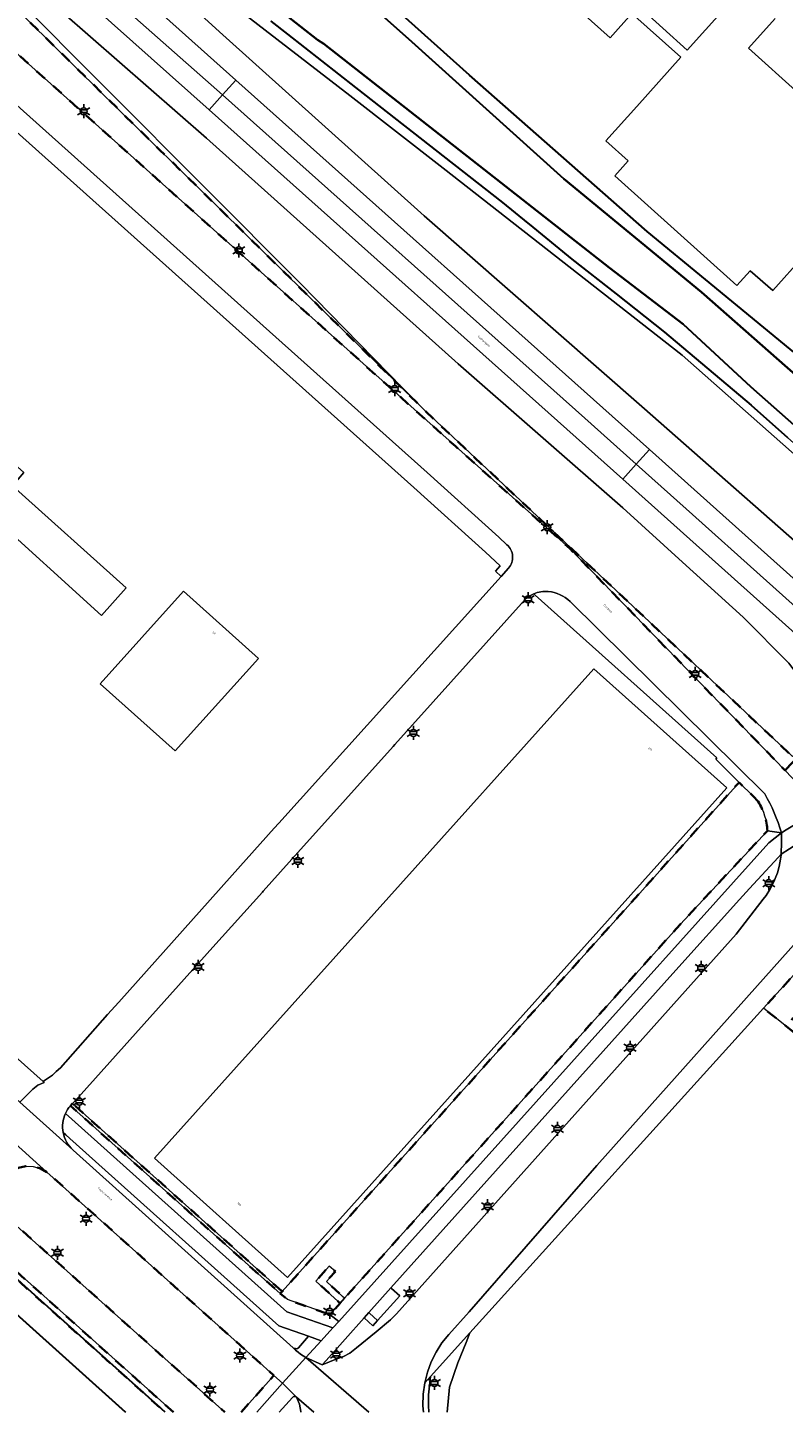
# Model space of a CAD drawing. Extents: x 105780 to 185197, y 477999 to 525027.
# Tile 128 of 256: x 108564 to 108700, y 478000 to 478250. Entities that reach past the tile are written whole.
import ezdxf
from ezdxf.enums import TextEntityAlignment as Align

# ---------------------------------------------------------------- set-up
doc = ezdxf.new("R2010")
doc.units = 0
doc.linetypes.add('XX-HIDDEN', pattern=[4, 2, -2])
for name, color, linetype, lineweight in [('B-GV-GR-GRAS_GAZON-G', 252, 'Continuous', 13), ('B-GV-GR-MATERIAALGRENS-G', 252, 'XX-HIDDEN', 35), ('B-RO-IE-MEUBILAIR_WEGMEUBILAIR-S', 252, 'Continuous', 25), ('B-WE-GW-WATERGANG_SLOOT_INSTEEK-G', 252, 'Continuous', 30), ('B-XX-KG-KADASTRAAL_BEBOUWING-G', 252, 'Continuous', 20), ('B1-WE-GW-TALUD_KRUIN-G', 252, 'Continuous', 25), ('B1-WE-OG-BEBOUWING-T18', 7, 'Continuous', 18), ('B1-WE-OG-TERREIN_ERF-GV', 252, 'Continuous', 18), ('B1-WE-OG-TOPOGRAFIE-T18', 10, 'Continuous', 18), ('B1-WE-OG-WEG-GV', 7, 'Continuous', 18), ('B1-WE-VH-VERHARDING_ASFALT-GV', 252, 'Continuous', 18), ('B1-WE-VH-VERHARDING_BETON-GV', 252, 'Continuous', 18), ('B1-WE-VH-VERHARDING_GRASBETONSTEEN-GV', 70, 'Continuous', 18), ('B1-WE-VH-VERHARDING_OPEN-GV', 252, 'Continuous', 18), ('B1-WE-VH-VERHARDING_STRAATBAKSTEEN-GV', 252, 'Continuous', 18), ('B1-WE-VH-VERHARDING_TEGEL-GV', 252, 'Continuous', 18)]:
    doc.layers.add(name, color=color, linetype=linetype, lineweight=lineweight)
doc.styles.add('NLCS-ISO', font='NLCS-ISO.ttf')
doc.styles.add('NLCS-ISO-M200-T18', font='NLCS-ISO.ttf', dxfattribs={"height": 0.36})

# ---------------------------------------------------------------- blocks, each defined once
blk = doc.blocks.new('B-SIE-WEG_LICHTMAST-SO')
at = {"ltscale": 0.1}
for p, q in [((-1.1, 0.63), (-2.19, 1.27)), ((0, 1.27), (0, 2.53)), ((1.1, 0.63), (2.19, 1.27)), ((-1.1, -0.63), (-2.19, -1.27)), ((0, -1.27), (0, -2.53)), ((1.1, -0.63), (2.19, -1.27))]:
    blk.add_line(p, q, dxfattribs=at)
at = {"flags": 128}
for points in [[(-1.16, 0.5), (1.16, 0.5)], [(-1.16, -0.5), (1.16, -0.5)]]:
    blk.add_lwpolyline(points, dxfattribs=at)
at = {"ltscale": 0.1}
blk.add_circle((0, 0), 1.27, dxfattribs=at)
at = {"style": 'NLCS-ISO'}
blk.add_attdef('TYPE', text='', height=1.8, dxfattribs=at).set_placement((0, 2.53), align=Align.BOTTOM_CENTER)

msp = doc.modelspace()

# ---------------------------------------------------------------- linework, layer by layer
at = {"layer": 'B-GV-GR-GRAS_GAZON-G', "flags": 128}
msp.add_lwpolyline([(108825.706, 478000.013), (108809.179, 478012.928), (108778.384, 478037.24), (108777.658, 478037.423), (108777.016, 478037.275), (108776.578, 478036.786), (108775.47, 478035.547), (108764.344, 478021.398), (108763.621, 478020.835), (108762.648, 478020.727), (108761.506, 478021.115), (108749.271, 478030.84), (108742.323, 478036.444), (108710.919, 478061.77), (108702.613, 478068.083), (108702.081, 478068.7), (108697.777, 478072.149), (108696.851, 478072.919), (108643.865, 478014.323), (108643.237, 478012.596), (108641.689, 478008.969), (108640.239, 478004.568), (108639.792, 478000.013)], dxfattribs=at)
at = {"layer": 'B-GV-GR-MATERIAALGRENS-G', "flags": 128}
for points in [[(108701.024, 478116.155), (108701.765, 478116.945), (108702.641, 478117.811), (108702.072, 478118.335), (108701.671, 478118.694), (108675.295, 478143.528), (108646.954, 478170.213), (108635.823, 478180.693), (108635.816, 478180.7), (108634.432, 478182.063), (108617.534, 478198.696), (108591.972, 478223.859), (108588.009, 478227.76), (108569.447, 478246.032), (108557.512, 478257.781), (108540.232, 478274.791), (108533.821, 478281.102), (108523.951, 478290.818), (108512.912, 478301.684), (108492.475, 478319.229), (108491.442, 478318.104), (108491.408, 478318.071), (108491.376, 478318.036), (108491.346, 478317.999), (108491.319, 478317.96), (108491.294, 478317.92), (108491.271, 478317.878), (108491.251, 478317.835), (108491.234, 478317.791), (108491.219, 478317.746), (108491.207, 478317.7), (108491.198, 478317.654), (108491.192, 478317.607), (108491.189, 478317.56), (108491.188, 478317.512), (108491.191, 478317.465), (108491.196, 478317.423), (108491.203, 478317.381), (108491.212, 478317.34), (108491.223, 478317.299), (108491.237, 478317.259), (108491.253, 478317.22), (108491.27, 478317.181), (108491.29, 478317.144), (108491.312, 478317.108), (108491.336, 478317.073), (108491.362, 478317.04), (108491.389, 478317.007), (108491.418, 478316.977), (108491.449, 478316.948), (108491.482, 478316.921), (108505.736, 478304.196), (108501.5, 478299.613), (108511.378, 478290.763), (108583.301, 478226.298), (108641.268, 478174.325), (108661.824, 478155.926), (108700.72, 478115.831)], [(108748.384, 478075.634), (108725.653, 478095.964), (108716.428, 478085.592), (108711.833, 478089.701), (108709.3, 478086.809), (108726.061, 478070.788), (108761.889, 478037.793), (108760.604, 478032.817), (108753.403, 478038.566), (108731.368, 478058.688), (108705.896, 478082.921), (108696.851, 478072.919), (108697.777, 478072.149), (108702.081, 478068.7), (108701.822, 478069.258), (108701.757, 478069.718), (108701.693, 478070.155), (108701.681, 478070.24), (108702.025, 478071.042), (108702.763, 478071.544), (108703.777, 478071.671), (108705.057, 478071.337), (108706.257, 478070.738), (108713.375, 478065.276), (108730.769, 478050.841), (108742.392, 478041.198), (108743.18, 478040.544), (108744.044, 478039.827), (108744.578, 478039.378), (108744.729, 478039.251), (108746.274, 478037.952), (108747.02, 478037.325), (108748.18, 478036.35), (108757.415, 478028.943), (108760.024, 478026.849), (108761.26, 478025.858), (108761.712, 478025.543), (108762.307, 478025.131), (108762.852, 478025.118), (108763.52, 478025.573), (108772.522, 478038.386), (108772.846, 478039.057), (108772.828, 478039.509), (108771.783, 478040.574), (108771.764, 478040.594), (108767.096, 478044.187), (108759.883, 478049.857), (108757.943, 478051.878), (108757.269, 478052.988), (108757.179, 478053.895), (108757.293, 478055.078), (108757.853, 478056.263), (108759.711, 478058.242), (108760.424, 478058.436), (108760.106, 478059.636), (108762.347, 478064.39), (108762.221, 478064.459), (108761.849, 478064.802), (108761.72, 478064.921), (108760.237, 478063.304), (108749.338, 478073.376), (108747.712, 478074.878)], [(108572.242, 478055.716), (108571.87, 478055.318), (108609.694, 478021.439), (108610.054, 478021.822)]]:
    msp.add_lwpolyline(points, close=True, dxfattribs=at)
for points in [[(108695.872, 478110.191), (108694.972, 478111.169), (108692.407, 478113.665), (108610.054, 478021.822), (108609.694, 478021.439), (108611.006, 478020.355), (108618.661, 478017.656), (108620.481, 478019.686), (108620.132, 478020.023), (108616.118, 478023.696), (108618.512, 478026.371), (108619.649, 478025.394), (108618.011, 478023.628), (108620.953, 478020.931), (108621.307, 478020.607), (108681.78, 478088.043), (108697.513, 478104.925)], [(108590.446, 478000.013), (108529.633, 478054.587), (108529.449, 478054.433), (108528.965, 478053.843), (108588.949, 478000.013)], [(108567.649, 478043.355), (108566.474, 478044.024), (108565.17, 478044.384), (108563.817, 478044.41), (108562.5, 478044.103), (108561.299, 478043.482), (108560.288, 478042.583), (108559.529, 478041.463), (108559.07, 478040.191), (108558.939, 478038.844), (108559.142, 478037.507), (108559.669, 478036.262), (108560.487, 478035.184), (108598.045, 478001.53), (108599.738, 478000.013)], [(108602.66, 478000.013), (108608.537, 478006.666), (108605.34, 478009.534), (108567.649, 478043.355)]]:
    msp.add_lwpolyline(points, dxfattribs=at)
msp.add_lwpolyline([(108697.513, 478104.925, 0.1269597), (108695.872, 478110.191)], format="xyb", dxfattribs=at)
at = {"layer": 'B-WE-GW-WATERGANG_SLOOT_INSTEEK-G', "flags": 128}
for points in [[(108581.777, 478000.013), (108533.967, 478043.065), (108533.708, 478043.247), (108521.758, 478051.631), (108520.319, 478052.92), (108514.254, 478058.351), (108459.468, 478107.408), (108382.652, 478177.095), (108376.471, 478182.703), (108310.796, 478242.284), (108248.203, 478299.068), (108242.058, 478304.642), (108207.318, 478336.402), (108184.601, 478356.206), (108175.784, 478347.289), (108177.035, 478346.881), (108175.623, 478344.94), (108173.992, 478345.477)], [(108706.455, 478174.52), (108694.524, 478185.015), (108682.347, 478196.344), (108669.059, 478206.515), (108646.492, 478224.258), (108617.561, 478246.908), (108616.397, 478247.626), (108604.148, 478257.343)], [(108608.014, 478251.018), (108610.986, 478248.688), (108623.255, 478239.068), (108649.773, 478218.276), (108654.307, 478214.576), (108654.56, 478214.369), (108662.244, 478208.098), (108670.245, 478201.788), (108678.964, 478194.913), (108694.575, 478181.731), (108701.141, 478175.867)], [(108588.949, 478000.013), (108528.965, 478053.843), (108529.449, 478054.433), (108528.896, 478054.826), (108528.303, 478055.155), (108527.677, 478055.416), (108527.025, 478055.606), (108526.357, 478055.722), (108524.995, 478055.584), (108523.675, 478055.221), (108522.433, 478054.645), (108521.304, 478053.871), (108520.319, 478052.92), (108521.758, 478051.631), (108533.708, 478043.247), (108533.967, 478043.065), (108581.777, 478000.013)]]:
    msp.add_lwpolyline(points, dxfattribs=at)
for points in [[(108660.801, 478222.568), (108632.831, 478247.815), (108617.811, 478261.262), (108608.547, 478269.555), (108607.771, 478270.048), (108607.25, 478270.145), (108606.769, 478270.066), (108603.217, 478266.337), (108603.209, 478265.901), (108603.615, 478260.896), (108603.854, 478257.958), (108604.148, 478257.343), (108616.397, 478247.626), (108617.561, 478246.908), (108646.492, 478224.258), (108669.059, 478206.515), (108682.347, 478196.344), (108694.524, 478185.015), (108706.455, 478174.52), (108726.233, 478156.782), (108733.618, 478150.506), (108737.806, 478155.662), (108716.658, 478174.819), (108685.674, 478202.125)], [(108621.32, 478261.476), (108617.811, 478261.262), (108632.831, 478247.815), (108660.801, 478222.568), (108685.674, 478202.125), (108716.658, 478174.819), (108737.806, 478155.662), (108737.617, 478159.767), (108737.228, 478159.952), (108707.418, 478187.107), (108675.843, 478213.072), (108643.829, 478241.267)]]:
    msp.add_lwpolyline(points, close=True, dxfattribs=at)
at = {"layer": 'B-XX-KG-KADASTRAAL_BEBOUWING-G', "flags": 128}
for points in [[(108637.775, 478276.175), (108669.204, 478248.021), (108673.111, 478252.376), (108681.915, 478244.489), (108673.957, 478235.643), (108668.389, 478229.4), (108672.403, 478225.811), (108669.995, 478223.117), (108691.998, 478203.325), (108694.422, 478205.983), (108698.475, 478202.421), (108704.088, 478208.675), (108723, 478229.824), (108717.046, 478235.161), (108712.245, 478229.811), (108694.103, 478246.127), (108698.917, 478251.481)], [(108692.962, 478256.837), (108683.038, 478245.803), (108674.264, 478253.694)]]:
    msp.add_lwpolyline(points, dxfattribs=at)
for points in [[(108581.912, 478148.788), (108561.436, 478167.184), (108563.475, 478169.564), (108545.041, 478186.032), (108541.038, 478181.193), (108559.212, 478164.786), (108557.039, 478162.304), (108577.503, 478143.801)], [(108605.763, 478136.036), (108592.241, 478148.182), (108577.223, 478131.464), (108590.769, 478119.344)], [(108611.032, 478024.334), (108690.214, 478112.655), (108666.206, 478134.179), (108587.024, 478045.858)]]:
    msp.add_lwpolyline(points, close=True, dxfattribs=at)
at = {"layer": 'B1-WE-GW-TALUD_KRUIN-G', "flags": 128}
for points in [[(108540.058, 478301.914), (108551.998, 478291.334), (108563.896, 478280.705), (108575.75, 478270.029), (108587.561, 478259.304), (108599.328, 478248.532), (108635.644, 478215.874), (108674.87, 478181.504), (108713.394, 478147.552), (108714.405, 478146.738), (108715.474, 478146.002), (108716.594, 478145.347), (108717.761, 478144.778), (108718.966, 478144.297), (108719.775, 478143.787), (108720.57, 478143.256), (108721.351, 478142.705), (108722.117, 478142.134), (108722.869, 478141.543)], [(108708.599, 478125.562), (108701.402, 478135.204), (108693.137, 478143.454), (108682.221, 478153.397), (108671.456, 478163.203), (108641.78, 478189.206), (108596.409, 478229.918), (108565.045, 478257.362), (108533.821, 478281.102)]]:
    msp.add_lwpolyline(points, dxfattribs=at)
at = {"layer": 'B1-WE-OG-TERREIN_ERF-GV', "flags": 128}
for points in [[(108698.917, 478251.481), (108694.103, 478246.127), (108712.245, 478229.811), (108717.046, 478235.161), (108723, 478229.824), (108704.088, 478208.675), (108698.475, 478202.421), (108694.422, 478205.983), (108691.998, 478203.325), (108669.995, 478223.117), (108672.403, 478225.811), (108668.389, 478229.4), (108673.957, 478235.643), (108681.915, 478244.489), (108673.111, 478252.376), (108669.204, 478248.021), (108637.775, 478276.175)], [(108621.32, 478261.476), (108643.829, 478241.267), (108675.843, 478213.072), (108707.418, 478187.107)], [(108674.264, 478253.694), (108683.038, 478245.803), (108692.962, 478256.837)], [(108553.986, 478071.222), (108566.939, 478059.701), (108567.226, 478059.852), (108568.644, 478060.844), (108569.333, 478061.49), (108570.063, 478062.175), (108578.567, 478071.776), (108580.587, 478074.027), (108597.041, 478092.459), (108601.05, 478096.951), (108608.577, 478105.382), (108609.434, 478106.334), (108649.502, 478150.82), (108648.5, 478151.756), (108649.374, 478152.732), (108646.713, 478155.22), (108633.767, 478166.899), (108562.176, 478231.058)], [(108692.407, 478113.665), (108688.206, 478117.831), (108688.42, 478118.088), (108655.638, 478147.474), (108655.399, 478147.689)], [(108653.725, 478146.546), (108630.37, 478120.528), (108630.035, 478120.154), (108612.895, 478100.997), (108606.645, 478094.012), (108606.518, 478093.87), (108597.551, 478083.953), (108573.821, 478057.403), (108572.242, 478055.716), (108610.054, 478021.822), (108692.407, 478113.665)]]:
    msp.add_lwpolyline(points, dxfattribs=at)
for points in [[(108581.912, 478148.788), (108577.503, 478143.801), (108557.039, 478162.304), (108559.212, 478164.786), (108541.038, 478181.193), (108545.041, 478186.032), (108563.475, 478169.564), (108561.436, 478167.184)], [(108605.763, 478136.036), (108590.769, 478119.344), (108577.223, 478131.464), (108592.241, 478148.182)], [(108611.032, 478024.334), (108587.024, 478045.858), (108666.206, 478134.179), (108690.214, 478112.655)]]:
    msp.add_lwpolyline(points, close=True, dxfattribs=at)
at = {"layer": 'B1-WE-OG-TERREIN_ERF-GV'}
msp.add_lwpolyline([(108655.399, 478147.689, 0.0961963), (108653.725, 478146.546)], format="xyb", dxfattribs=at)
at = {"layer": 'B1-WE-OG-WEG-GV', "flags": 128}
for points in [[(108536.959, 478298.266), (108601.701, 478240.393), (108676.262, 478173.751), (108711.9, 478141.804), (108713.799, 478143.962), (108716.137, 478141.96), (108720.178, 478138.625), (108720.226, 478138.586), (108722.869, 478141.543), (108722.117, 478142.134), (108721.351, 478142.705), (108720.57, 478143.256), (108719.775, 478143.787), (108718.966, 478144.297), (108717.761, 478144.778), (108716.594, 478145.347), (108715.474, 478146.002), (108714.405, 478146.738), (108713.394, 478147.552), (108674.87, 478181.504), (108635.644, 478215.874), (108599.328, 478248.532), (108587.561, 478259.304)], [(108587.561, 478259.304), (108599.328, 478248.532), (108635.644, 478215.874), (108674.87, 478181.504), (108713.394, 478147.552), (108714.405, 478146.738), (108715.474, 478146.002), (108716.594, 478145.347), (108717.761, 478144.778), (108718.966, 478144.297), (108719.775, 478143.787), (108720.57, 478143.256), (108721.351, 478142.705), (108722.117, 478142.134), (108722.869, 478141.543), (108729.347, 478148.792), (108729.928, 478148.308), (108729.998, 478148.389), (108700.319, 478174.681), (108682.154, 478190.774), (108639.067, 478224.463), (108622.264, 478237.601), (108598.036, 478256.379)], [(108565.045, 478257.362), (108596.409, 478229.918), (108641.78, 478189.206), (108671.456, 478163.203), (108682.221, 478153.397), (108693.137, 478143.454), (108701.402, 478135.204)], [(108598.036, 478256.379), (108622.264, 478237.601), (108639.067, 478224.463), (108682.154, 478190.774), (108700.319, 478174.681), (108729.998, 478148.389), (108730.829, 478149.352), (108724.855, 478154.687), (108701.141, 478175.867), (108694.575, 478181.731), (108678.964, 478194.913), (108670.245, 478201.788), (108662.244, 478208.098), (108654.56, 478214.369), (108654.307, 478214.576), (108649.773, 478218.276), (108623.255, 478239.068), (108610.986, 478248.688), (108608.014, 478251.018)], [(108707.075, 478136.459), (108671.47, 478168.397), (108596.905, 478235.026), (108576.002, 478253.678)], [(108639.792, 478000.013), (108640.239, 478004.568), (108641.689, 478008.969), (108643.237, 478012.596), (108643.865, 478014.323), (108636.786, 478006.495), (108636.454, 478003.194), (108636.4, 478001.221), (108636.504, 478000.013)], [(108636.504, 478000.013), (108636.4, 478001.221), (108636.454, 478003.194), (108636.786, 478006.495), (108635.745, 478005.343), (108635.456, 478003.277), (108635.399, 478001.192), (108635.5, 478000.013)], [(108612.617, 478002.766), (108612.48, 478002.849), (108612.324, 478002.884), (108612.164, 478002.868), (108612.018, 478002.802), (108611.9, 478002.694), (108609.519, 478000.013)], [(108613.388, 478000.013), (108613.399, 478000.129), (108613.177, 478001.498), (108612.617, 478002.766)]]:
    msp.add_lwpolyline(points, dxfattribs=at)
for points in [[(108708.599, 478125.562), (108701.402, 478135.204), (108693.137, 478143.454), (108682.221, 478153.397), (108671.456, 478163.203), (108641.78, 478189.206), (108596.409, 478229.918), (108565.045, 478257.362), (108533.821, 478281.102), (108540.232, 478274.791), (108561.185, 478256.108), (108613.391, 478203.59), (108634.432, 478182.063), (108635.816, 478180.7), (108635.823, 478180.693), (108646.954, 478170.213), (108675.295, 478143.528), (108701.671, 478118.694), (108702.072, 478118.335)], [(108561.185, 478256.108), (108540.232, 478274.791), (108557.512, 478257.781), (108569.447, 478246.032), (108588.009, 478227.76), (108591.972, 478223.859), (108617.534, 478198.696), (108634.432, 478182.063), (108613.391, 478203.59)], [(108699.902, 478099.815), (108699.996, 478100.56), (108700.012, 478100.721), (108699.451, 478100.115), (108694.291, 478094.551), (108692.509, 478092.563), (108681.028, 478079.76), (108629.648, 478022.463), (108629.76, 478022.364), (108631.273, 478021.028), (108627.263, 478016.578), (108626.398, 478015.618), (108624.814, 478017.073), (108617.977, 478009.373), (108617.232, 478008.577), (108619.899, 478009.638), (108621.115, 478010.066), (108622.273, 478010.702), (108623.461, 478011.622), (108627.01, 478014.529), (108629.597, 478016.707), (108630.641, 478017.808), (108691.867, 478086.303), (108696.779, 478092.574), (108697.299, 478093.279), (108697.991, 478094.366), (108698.636, 478095.607), (108699.324, 478097.36), (108699.646, 478098.505)], [(108705.896, 478082.921), (108703.275, 478085.415), (108666.794, 478044.567), (108643.732, 478018.125), (108640.077, 478014.079), (108638.849, 478012.536), (108637.79, 478010.872), (108636.914, 478009.105), (108636.23, 478007.255), (108635.745, 478005.343), (108636.786, 478006.495), (108643.865, 478014.323), (108696.851, 478072.919)]]:
    msp.add_lwpolyline(points, close=True, dxfattribs=at)
at = {"layer": 'B1-WE-VH-VERHARDING_ASFALT-GV', "flags": 128}
for points in [[(108704.337, 478112.041), (108700.72, 478115.831), (108661.824, 478155.926), (108641.268, 478174.325), (108583.301, 478226.298), (108511.378, 478290.763), (108501.5, 478299.613), (108499.096, 478301.701), (108482.863, 478316.332), (108318.416, 478463.786), (108313.708, 478467.918)], [(108377.984, 478401.039), (108388.087, 478391.968), (108437.317, 478347.763), (108448.549, 478337.744), (108449.686, 478336.656), (108480.323, 478309.239), (108492.213, 478298.598), (108506.846, 478285.471), (108514.474, 478278.642), (108517.252, 478276.155), (108525.3, 478268.942), (108529.777, 478264.93), (108534.05, 478261.1), (108542.472, 478253.552), (108564.579, 478233.739), (108607.745, 478194.994), (108636.178, 478169.572), (108649.124, 478157.893), (108650.554, 478156.556)], [(108349.556, 478224.364), (108345.539, 478219.637), (108376.859, 478191.527), (108391.365, 478178.494), (108442.136, 478132.984), (108445.636, 478129.847), (108515.081, 478067.599), (108515.157, 478067.532), (108515.232, 478067.464), (108529.57, 478054.643), (108529.633, 478054.587), (108590.446, 478000.013)], [(108599.738, 478000.013), (108598.045, 478001.53), (108560.487, 478035.184), (108547.734, 478046.584), (108468.357, 478117.791), (108456.626, 478128.314), (108448.812, 478135.324), (108446.407, 478137.482), (108349.556, 478224.364)], [(108650.844, 478152.31), (108649.502, 478150.82), (108609.434, 478106.334), (108608.577, 478105.382), (108601.05, 478096.951), (108597.041, 478092.459), (108580.587, 478074.027), (108578.567, 478071.776), (108570.063, 478062.175), (108569.333, 478061.49), (108568.644, 478060.844), (108567.226, 478059.852), (108566.939, 478059.701), (108567.134, 478059.527), (108565.979, 478059.018), (108565.1, 478058.312), (108562.733, 478055.965), (108572.314, 478047.376)], [(108571.87, 478055.318), (108572.242, 478055.716), (108573.821, 478057.403), (108597.551, 478083.953), (108606.518, 478093.87), (108606.645, 478094.012), (108612.895, 478100.997), (108630.035, 478120.154), (108630.37, 478120.528), (108653.725, 478146.546)], [(108661.954, 478146.32), (108697.041, 478111.592)], [(108700.047, 478104.584), (108700.922, 478105.082), (108702.434, 478105.99), (108705.353, 478107.742), (108708.877, 478109.756)], [(108706.024, 478104.582), (108700.012, 478100.721), (108699.996, 478100.56), (108699.902, 478099.815), (108699.646, 478098.505), (108699.324, 478097.36), (108698.636, 478095.607), (108697.991, 478094.366), (108697.299, 478093.279), (108696.779, 478092.574), (108691.867, 478086.303), (108630.641, 478017.808), (108629.597, 478016.707), (108627.01, 478014.529), (108623.461, 478011.622), (108622.273, 478010.702), (108621.115, 478010.066), (108619.899, 478009.638), (108617.232, 478008.577), (108614.343, 478009.89), (108625.664, 478000.013)], [(108635.5, 478000.013), (108635.399, 478001.192), (108635.456, 478003.277), (108635.745, 478005.343), (108636.23, 478007.255), (108636.914, 478009.105), (108637.79, 478010.872), (108638.849, 478012.536), (108640.077, 478014.079), (108643.732, 478018.125), (108666.794, 478044.567), (108703.275, 478085.415)], [(108554.853, 478054.815), (108567.649, 478043.355), (108605.34, 478009.534), (108608.537, 478006.666), (108610.125, 478005.262), (108614.343, 478009.89), (108613.852, 478010.198), (108613.374, 478010.527), (108612.911, 478010.876), (108612.464, 478011.245), (108612.207, 478011.475), (108612.032, 478011.632), (108572.361, 478047.334), (108572.314, 478047.376), (108562.733, 478055.965)], [(108563.817, 478044.41), (108565.17, 478044.384), (108566.474, 478044.024), (108567.649, 478043.355), (108554.853, 478054.815)], [(108625.664, 478000.013), (108614.343, 478009.89), (108610.125, 478005.262), (108612.617, 478002.766), (108615.735, 478000.013)], [(108611.9, 478002.694), (108612.018, 478002.802), (108612.164, 478002.868), (108612.324, 478002.884), (108612.48, 478002.849), (108612.617, 478002.766), (108610.125, 478005.262), (108605.493, 478000.013)], [(108609.519, 478000.013), (108611.9, 478002.694)], [(108612.617, 478002.766), (108613.177, 478001.498), (108613.399, 478000.129), (108613.388, 478000.013)], [(108615.735, 478000.013), (108612.617, 478002.766)]]:
    msp.add_lwpolyline(points, dxfattribs=at)
at = {"layer": 'B1-WE-VH-VERHARDING_ASFALT-GV'}
for points in [[(108650.554, 478156.556, -0.4225068), (108650.844, 478152.31)], [(108653.725, 478146.546, -0.0961963), (108655.399, 478147.689)], [(108655.399, 478147.689, -0.1266137), (108658.029, 478148.1)], [(108658.029, 478148.1, -0.1656265), (108661.954, 478146.32)], [(108697.041, 478111.592, -0.0593143), (108700.047, 478104.584)], [(108570.962, 478053.915, -0.074027), (108571.87, 478055.318)], [(108570.561, 478050.477, -0.1564814), (108570.962, 478053.915)], [(108572.314, 478047.376, -0.1615309), (108570.561, 478050.477)]]:
    msp.add_lwpolyline(points, format="xyb", dxfattribs=at)
at = {"layer": 'B1-WE-VH-VERHARDING_ASFALT-GV', "flags": 128}
for points in [[(108714.368, 478109.94), (108712.014, 478109.597), (108710.513, 478109.554), (108708.877, 478109.756), (108705.353, 478107.742), (108702.434, 478105.99), (108700.922, 478105.082), (108700.047, 478104.584), (108700.057, 478102.899), (108700.012, 478100.721), (108706.024, 478104.582), (108707.203, 478105.339)], [(108553.986, 478071.222), (108552.893, 478070.147), (108551.052, 478067.986), (108550.362, 478067.083), (108558.562, 478059.704), (108562.733, 478055.965), (108565.1, 478058.312), (108565.979, 478059.018), (108567.134, 478059.527), (108566.939, 478059.701)]]:
    msp.add_lwpolyline(points, close=True, dxfattribs=at)
at = {"layer": 'B1-WE-VH-VERHARDING_BETON-GV', "flags": 128}
for points in [[(108573.798, 478260.266), (108599.305, 478237.711), (108601.701, 478240.393), (108536.959, 478298.266)], [(108576.002, 478253.678), (108596.905, 478235.026), (108599.305, 478237.711), (108573.798, 478260.266)]]:
    msp.add_lwpolyline(points, dxfattribs=at)
for points in [[(108601.701, 478240.393), (108599.305, 478237.711), (108664.598, 478179.361), (108673.862, 478171.069), (108676.262, 478173.751)], [(108599.305, 478237.711), (108596.905, 478235.026), (108671.47, 478168.397), (108673.862, 478171.069), (108664.598, 478179.361)], [(108676.262, 478173.751), (108673.862, 478171.069), (108682.874, 478163.003), (108711.835, 478137.033), (108714.243, 478139.748), (108711.9, 478141.804)], [(108673.862, 478171.069), (108671.47, 478168.397), (108707.075, 478136.459), (108707.361, 478136.198), (108707.561, 478136.015), (108709.424, 478134.315), (108710.932, 478136.015), (108711.835, 478137.033), (108682.874, 478163.003)]]:
    msp.add_lwpolyline(points, close=True, dxfattribs=at)
at = {"layer": 'B1-WE-VH-VERHARDING_GRASBETONSTEEN-GV', "flags": 128}
msp.add_lwpolyline([(108629.648, 478022.463), (108625.645, 478017.999), (108625.765, 478017.892), (108627.263, 478016.578), (108631.273, 478021.028), (108629.76, 478022.364)], close=True, dxfattribs=at)
at = {"layer": 'B1-WE-VH-VERHARDING_OPEN-GV', "flags": 128}
msp.add_lwpolyline([(108627.263, 478016.578), (108625.765, 478017.892), (108625.645, 478017.999), (108624.814, 478017.073), (108626.398, 478015.618)], close=True, dxfattribs=at)
at = {"layer": 'B1-WE-VH-VERHARDING_STRAATBAKSTEEN-GV'}
for points in [[(108658.029, 478148.1, 0.1266137), (108655.399, 478147.689)], [(108661.954, 478146.32, 0.1656265), (108658.029, 478148.1)], [(108695.872, 478110.191, -0.1269597), (108697.513, 478104.925)], [(108700.047, 478104.584, 0.0593143), (108697.041, 478111.592)], [(108571.87, 478055.318, 0.074027), (108570.962, 478053.915)], [(108570.962, 478053.915, 0.1564814), (108570.561, 478050.477)], [(108570.561, 478050.477, 0.1615309), (108572.314, 478047.376)], [(108612.319, 478011.599, 0.401531), (108612.97, 478011.616)], [(108612.97, 478011.616, -0.401531), (108612.319, 478011.599)]]:
    msp.add_lwpolyline(points, format="xyb", dxfattribs=at)
at = {"layer": 'B1-WE-VH-VERHARDING_STRAATBAKSTEEN-GV', "flags": 128}
for points in [[(108655.399, 478147.689), (108655.638, 478147.474), (108688.42, 478118.088), (108688.206, 478117.831), (108692.407, 478113.665), (108694.972, 478111.169), (108695.872, 478110.191)], [(108697.041, 478111.592), (108661.954, 478146.32)], [(108697.513, 478104.925), (108700.047, 478104.584)], [(108570.962, 478053.915), (108610.897, 478018.115), (108619.206, 478015.228), (108620.236, 478016.367), (108618.661, 478017.656), (108611.006, 478020.355), (108609.694, 478021.439), (108571.87, 478055.318)], [(108570.561, 478050.477), (108571.035, 478050.066), (108571.769, 478049.4), (108609.466, 478015.608), (108609.457, 478015.598), (108614.805, 478013.722), (108617.1, 478012.916), (108619.206, 478015.228), (108610.897, 478018.115), (108570.962, 478053.915)], [(108571.769, 478049.4), (108571.035, 478050.066), (108570.561, 478050.477)], [(108612.97, 478011.616), (108614.805, 478013.722), (108609.457, 478015.598), (108609.466, 478015.608), (108571.769, 478049.4)], [(108572.314, 478047.376), (108572.361, 478047.334), (108612.032, 478011.632), (108612.207, 478011.475), (108612.319, 478011.599)], [(108612.319, 478011.599), (108612.207, 478011.475), (108612.464, 478011.245), (108612.911, 478010.876), (108613.374, 478010.527), (108613.852, 478010.198), (108614.343, 478009.89), (108617.1, 478012.916)], [(108617.1, 478012.916), (108614.805, 478013.722), (108612.97, 478011.616)], [(108610.125, 478005.262), (108608.537, 478006.666), (108602.66, 478000.013)], [(108605.493, 478000.013), (108610.125, 478005.262)]]:
    msp.add_lwpolyline(points, dxfattribs=at)
for points in [[(108681.028, 478079.76), (108692.509, 478092.563), (108694.291, 478094.551), (108699.451, 478100.115), (108700.012, 478100.721), (108700.057, 478102.899), (108700.047, 478104.584), (108697.781, 478102.782), (108620.236, 478016.367), (108619.206, 478015.228), (108617.1, 478012.916), (108614.343, 478009.89), (108617.232, 478008.577), (108617.977, 478009.373), (108624.814, 478017.073), (108625.645, 478017.999), (108629.648, 478022.463)], [(108620.236, 478016.367), (108697.781, 478102.782), (108700.047, 478104.584), (108697.513, 478104.925), (108681.78, 478088.043), (108621.307, 478020.607), (108620.481, 478019.686), (108618.661, 478017.656)]]:
    msp.add_lwpolyline(points, close=True, dxfattribs=at)
at = {"layer": 'B1-WE-VH-VERHARDING_TEGEL-GV', "flags": 128}
for points in [[(108564.579, 478233.739), (108542.472, 478253.552), (108541.961, 478253.017), (108539.984, 478250.948), (108562.176, 478231.058), (108633.767, 478166.899), (108646.713, 478155.22), (108649.374, 478152.732), (108648.5, 478151.756), (108649.502, 478150.82), (108650.844, 478152.31)], [(108650.554, 478156.556), (108649.124, 478157.893), (108636.178, 478169.572), (108607.745, 478194.994), (108564.579, 478233.739)]]:
    msp.add_lwpolyline(points, dxfattribs=at)
at = {"layer": 'B1-WE-VH-VERHARDING_TEGEL-GV'}
msp.add_lwpolyline([(108650.844, 478152.31, 0.4225068), (108650.554, 478156.556)], format="xyb", dxfattribs=at)
at = {"layer": 'B1-WE-VH-VERHARDING_TEGEL-GV', "flags": 128}
msp.add_lwpolyline([(108620.481, 478019.686), (108621.307, 478020.607), (108620.953, 478020.931), (108618.011, 478023.628), (108619.649, 478025.394), (108618.512, 478026.371), (108616.118, 478023.696), (108620.132, 478020.023)], close=True, dxfattribs=at)

# ---------------------------------------------------------------- block references
at = {"layer": 'B-RO-IE-MEUBILAIR_WEGMEUBILAIR-S', "xscale": 0.5, "yscale": 0.5, "zscale": 0.5}
for p in [(108574.262, 478234.757), (108602.223, 478209.66), (108630.333, 478184.643), (108657.836, 478159.689), (108654.391, 478146.703), (108684.514, 478133.234), (108633.702, 478122.593), (108612.872, 478099.496), (108697.779, 478095.478), (108594.898, 478080.383), (108685.596, 478080.184), (108672.756, 478065.79), (108573.49, 478056.083), (108659.681, 478051.16), (108647.078, 478037.186), (108574.696, 478034.948), (108569.537, 478028.804), (108633.01, 478021.483), (108618.621, 478018.151), (108602.435, 478010.247), (108619.827, 478010.434), (108597.028, 478004.107), (108637.503, 478005.307)]:
    msp.add_blockref('B-SIE-WEG_LICHTMAST-SO', p, dxfattribs=at)

# ---------------------------------------------------------------- texts
at = {"layer": 'B1-WE-OG-BEBOUWING-T18', "style": 'NLCS-ISO-M200-T18'}
for s, p in [('60', (108597.762, 478140.616)), ('201', (108676.401, 478119.667)), ('100', (108602.308, 478037.528))]:
    msp.add_text(s, height=0.36, rotation=318.1, dxfattribs=at).set_placement(p, align=Align.MIDDLE)
at = {"layer": 'B1-WE-OG-TOPOGRAFIE-T18', "style": 'NLCS-ISO-M200-T18'}
for s, rotation, p in [('Zuidtangent', 318.2, (108646.382, 478193.227)), ('Scorpius', 314.1, (108668.737, 478145.036)), ('Taurusavenue', 318.5, (108578.102, 478039.431))]:
    msp.add_text(s, height=0.36, rotation=rotation, dxfattribs=at).set_placement(p, align=Align.MIDDLE)

doc.saveas('drawing.dxf')
